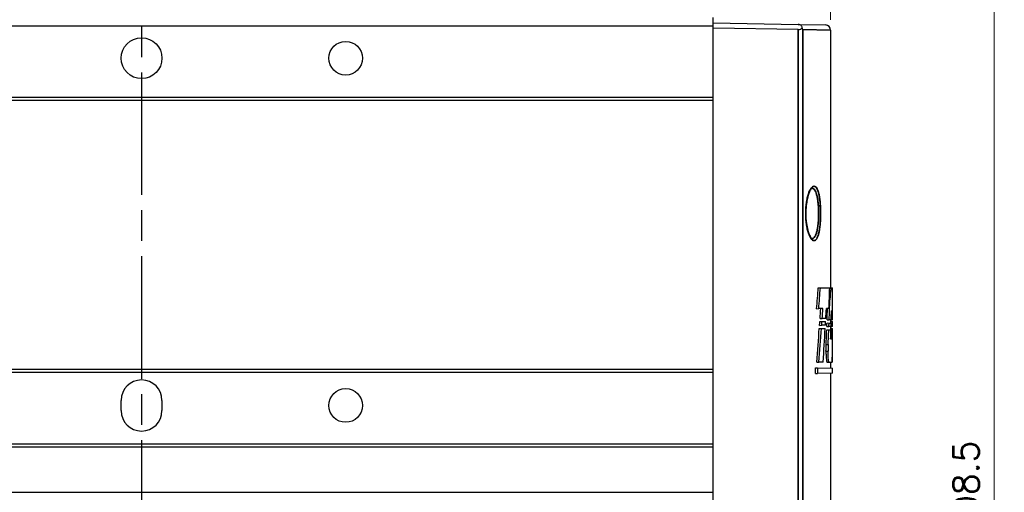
# Model space of a CAD drawing. Header units: millimetres. Extents: x 399 to 6233, y -1870 to 1602.
# Tile 120 of 256: x 4785 to 4882, y -979 to -933. Entities that reach past the tile are written whole.
import ezdxf

# ---------------------------------------------------------------- set-up
doc = ezdxf.new("R2010")
doc.units = ezdxf.units.MM
doc.linetypes.add('AM_ISO08W050', pattern=[18, 12, -1.5, 3, -1.5])
for name, color, linetype, lineweight in [('AM_5', 3, 'Continuous', 25), ('AM_7', 4, 'AM_ISO08W050', 25), ('可見 (ISO)', 7, 'Continuous', 25), ('窄部可見 (ISO)', 7, 'Continuous', 35)]:
    doc.layers.add(name, color=color, linetype=linetype, lineweight=lineweight)
doc.styles.add('尺寸標註', font='romans.shx', dxfattribs={"bigfont": 'CHINESET.SHX'})
doc.dimstyles.new('CNS1$0', dxfattribs={"dimtxt": 2.5, "dimasz": 2.5, "dimexe": 1, "dimexo": 1, "dimgap": 1.5, "dimtad": 1, "dimtoh": 1, "dimdec": 1, "dimdsep": 46, "dimtxsty": '尺寸標註', "dimcen": 0, "dimclrd": 2, "dimclre": 2, "dimclrt": 1, "dimadec": 0, "dimazin": 2, "dimtp": 0.1, "dimtm": 0.1, "dimtfac": 0.71, "dimtdec": 1, "dimtmove": 0, "dimatfit": 0, "dimfxl": 0, "dimlwd": 13, "dimlwe": 13, "dimarcsym": 0})

# ---------------------------------------------------------------- blocks, each defined once
blk = doc.blocks.new('*D287')
at = {"layer": 'AM_5', "color": 2, "lineweight": 13}
for p, q in [((4797.264, -901.334), (4797.264, -887.334)), ((4864.764, -933.186), (4864.764, -887.334)), ((4799.764, -888.334), (4862.264, -888.334))]:
    blk.add_line(p, q, dxfattribs=at)
at = {"layer": 'AM_5', "color": 2, "lineweight": -2}
for points in [[(4799.764, -887.917), (4799.764, -888.751), (4797.264, -888.334)], [(4862.264, -887.917), (4862.264, -888.751), (4864.764, -888.334)]]:
    blk.add_solid(points, dxfattribs=at)
at = {"layer": 'Defpoints', "color": 0, "lineweight": -2}
for p in [(4864.764, -888.334), (4797.264, -902.334), (4864.764, -934.186)]:
    blk.add_point(p, dxfattribs=at)
at = {"layer": 'AM_5', "color": 1, "insert": (4831.014, -885.584), "char_height": 2.5, "attachment_point": 5, "style": '尺寸標註'}
blk.add_mtext('67.5', dxfattribs=at)
blk = doc.blocks.new('*D288')
at = {"layer": 'AM_5', "color": 2, "lineweight": 13}
for p, q in [((4734.814, -932.908), (4734.814, -877.334)), ((4864.764, -933.186), (4864.764, -877.334)), ((4737.314, -878.334), (4862.264, -878.334))]:
    blk.add_line(p, q, dxfattribs=at)
at = {"layer": 'AM_5', "color": 2, "lineweight": -2}
for points in [[(4737.314, -877.917), (4737.314, -878.751), (4734.814, -878.334)], [(4862.264, -877.917), (4862.264, -878.751), (4864.764, -878.334)]]:
    blk.add_solid(points, dxfattribs=at)
at = {"layer": 'Defpoints', "color": 0, "lineweight": -2}
for p in [(4864.764, -878.334), (4734.814, -933.908), (4864.764, -934.186)]:
    blk.add_point(p, dxfattribs=at)
at = {"layer": 'AM_5', "color": 1, "insert": (4799.789, -875.584), "char_height": 2.5, "attachment_point": 5, "style": '尺寸標註'}
blk.add_mtext('130', dxfattribs=at)
blk = doc.blocks.new('*D289')
at = {"layer": 'AM_5', "color": 2, "lineweight": 13}
for p, q in [((4704.244, -936.794), (4704.244, -864.834)), ((4864.764, -933.186), (4864.764, -864.834)), ((4862.264, -865.834), (4706.744, -865.834))]:
    blk.add_line(p, q, dxfattribs=at)
at = {"layer": 'AM_5', "color": 2, "lineweight": -2}
for points in [[(4706.744, -865.417), (4706.744, -866.251), (4704.244, -865.834)], [(4862.264, -865.417), (4862.264, -866.251), (4864.764, -865.834)]]:
    blk.add_solid(points, dxfattribs=at)
at = {"layer": 'Defpoints', "color": 0, "lineweight": -2}
for p in [(4704.244, -865.834), (4864.764, -934.186), (4704.244, -937.794)]:
    blk.add_point(p, dxfattribs=at)
at = {"layer": 'AM_5', "color": 1, "insert": (4784.504, -863.084), "char_height": 2.5, "attachment_point": 5, "style": '尺寸標註'}
blk.add_mtext('160.5', dxfattribs=at)
blk = doc.blocks.new('*D290')
at = {"layer": 'AM_5', "color": 2, "lineweight": 13}
for p, q in [((4818.116, -924.944), (4881.793, -924.944)), ((4880.793, -1030.944), (4880.793, -927.444)), ((4827.43, -1033.444), (4881.793, -1033.444))]:
    blk.add_line(p, q, dxfattribs=at)
at = {"layer": 'AM_5', "color": 2, "lineweight": -2}
for points in [[(4880.377, -927.444), (4881.21, -927.444), (4880.793, -924.944)], [(4880.377, -1030.944), (4881.21, -1030.944), (4880.793, -1033.444)]]:
    blk.add_solid(points, dxfattribs=at)
at = {"layer": 'Defpoints', "color": 0, "lineweight": -2}
for p in [(4817.116, -924.944), (4880.793, -924.944), (4826.43, -1033.444)]:
    blk.add_point(p, dxfattribs=at)
at = {"layer": 'AM_5', "color": 1, "insert": (4878.043, -979.194), "char_height": 2.5, "attachment_point": 5, "rotation": 90, "style": '尺寸標註'}
blk.add_mtext('108.5', dxfattribs=at)

msp = doc.modelspace()

# ---------------------------------------------------------------- linework, layer by layer
at = {"layer": 'AM_7'}
msp.add_line((4797.264, -902.334), (4797.264, -1038.554), dxfattribs=at)
at = {"layer": '可見 (ISO)'}
for p, q in [((4740.264, -933.766), (4853.264, -933.766)), ((4853.264, -933.766), (4853.264, -932.944)), ((4853.264, -933.494), (4861.606, -933.64)), ((4853.264, -940.766), (4853.264, -933.766)), ((4861.606, -933.64), (4864.273, -933.686)), ((4861.606, -934.14), (4853.264, -933.994)), ((4864.764, -934.186), (4864.764, -959.433)), ((4740.264, -940.766), (4853.264, -940.766)), ((4740.264, -941.066), (4853.264, -941.066)), ((4853.264, -941.066), (4853.264, -940.766)), ((4853.264, -967.394), (4853.264, -941.066)), ((4863.566, -959.412), (4863.772, -959.416)), ((4863.772, -959.416), (4864.689, -959.432)), ((4864.689, -959.432), (4864.835, -959.434)), ((4864.835, -959.434), (4864.962, -959.436)), ((4864.964, -962.408), (4864.964, -959.57)), ((4864.646, -960.592), (4864.705, -960.592)), ((4863.404, -961.469), (4863.611, -961.465)), ((4864.015, -961.458), (4863.611, -961.465)), ((4864.613, -961.447), (4864.358, -961.452)), ((4864.931, -961.672), (4864.851, -961.673)), ((4863.72, -962.716), (4863.926, -962.72)), ((4863.743, -962.443), (4863.949, -962.439)), ((4863.926, -962.72), (4864.285, -962.726)), ((4864.305, -962.433), (4863.949, -962.439)), ((4864.431, -962.568), (4864.633, -962.564)), ((4864.83, -962.561), (4864.633, -962.564)), ((4864.764, -962.562), (4864.764, -962.872)), ((4864.764, -962.735), (4864.95, -962.738)), ((4864.83, -962.561), (4864.919, -962.559)), ((4864.964, -962.559), (4864.919, -962.559)), ((4863.668, -963.395), (4863.873, -963.398)), ((4863.693, -963.1), (4863.899, -963.096)), ((4863.873, -963.398), (4864.244, -963.405)), ((4864.265, -963.09), (4863.899, -963.096)), ((4864.394, -963.545), (4864.596, -963.548)), ((4864.408, -963.225), (4864.61, -963.221)), ((4864.422, -962.866), (4864.624, -962.87)), ((4864.596, -963.548), (4864.804, -963.552)), ((4864.813, -963.218), (4864.61, -963.221)), ((4864.624, -962.87), (4864.822, -962.873)), ((4864.764, -963.219), (4864.764, -963.551)), ((4864.764, -963.414), (4864.945, -963.417)), ((4864.804, -963.552), (4864.904, -963.554)), ((4864.813, -963.218), (4864.91, -963.216)), ((4864.822, -962.873), (4864.916, -962.875)), ((4864.904, -963.554), (4864.963, -963.555)), ((4864.964, -963.215), (4864.91, -963.216)), ((4864.916, -962.875), (4864.964, -962.875)), ((4864.779, -964.431), (4864.888, -964.432)), ((4864.323, -965.629), (4864.525, -965.629)), ((4864.333, -964.968), (4864.536, -964.968)), ((4740.264, -967.394), (4853.264, -967.394)), ((4853.264, -967.694), (4853.264, -967.394)), ((4863.299, -967.265), (4863.506, -967.268)), ((4863.299, -967.826), (4863.299, -967.265)), ((4863.416, -966.703), (4863.623, -966.7)), ((4863.506, -967.268), (4864.964, -967.294)), ((4863.506, -967.268), (4863.506, -967.823)), ((4864.043, -966.692), (4863.623, -966.7)), ((4864.651, -966.735), (4864.449, -966.739)), ((4864.904, -966.731), (4864.651, -966.735)), ((4864.764, -966.733), (4864.764, -967.29)), ((4864.914, -966.677), (4864.964, -966.676)), ((4864.964, -967.797), (4864.964, -967.294)), ((4740.264, -967.694), (4853.264, -967.694)), ((4853.264, -974.694), (4853.264, -967.694)), ((4863.299, -967.826), (4863.506, -967.823)), ((4864.964, -967.797), (4863.506, -967.823)), ((4864.764, -967.801), (4864.764, -992.502)), ((4795.264, -971.444), (4795.264, -970.444)), ((4799.264, -970.444), (4799.264, -971.444)), ((4740.264, -974.694), (4853.264, -974.694)), ((4740.264, -974.994), (4853.264, -974.994)), ((4853.264, -974.994), (4853.264, -974.694)), ((4853.264, -979.444), (4853.264, -974.994)), ((4740.264, -979.444), (4853.264, -979.444)), ((4853.264, -991.444), (4853.264, -979.444))]:
    msp.add_line(p, q, dxfattribs=at)
for centre, radius in [((4797.264, -936.944), 2), ((4817.264, -936.944), 1.65), ((4817.264, -970.944), 1.65)]:
    msp.add_circle(centre, radius, dxfattribs=at)
for centre, radius, start, end in [((4864.264, -934.186), 0.5, 0, 89), ((4797.264, -970.444), 2, 0, 180), ((4797.264, -971.444), 2, 180, 0)]:
    msp.add_arc(centre, radius, start, end, dxfattribs=at)
for centre, major_axis, ratio, start_param, end_param in [((4861.598, -933.64), (-0.358, 0.361), 0.965693, 2.360557, 3.224985), ((4861.596, -934.138), (0.411, -0.41), 0.70154, 0.955009, 1.298466), ((4425.04, -926.871), (439.037, -24.838), 0.951069, 6.259795, 6.264728), ((4422.966, -926.853), (441.308, -24.967), 0.951069, 6.260188, 6.265078), ((4388.488, -946.654), (475.786, 26.917), 0.951069, 6.191129, 6.195579), ((4386.389, -943.128), (477.869, -27.237), 0.951806, 0.017142, 0.021474), ((4409.919, -931.475), (454.145, -25.884), 0.951806, 6.27142, 6.273692), ((4407.839, -931.461), (456.422, -26.014), 0.951806, 6.271756, 6.274016), ((4389.325, -941.323), (474.931, 27.069), 0.951806, 6.176743, 6.178912), ((4388.373, -943.131), (475.689, -27.112), 0.951806, 0.016945, 0.019412), ((4376.984, -954.276), (487.264, 27.772), 0.951806, 6.205543, 6.207453), ((4377.328, -953.636), (486.921, -27.752), 0.951806, 0.040589, 0.042501), ((4819.018, -930.256), (-0.937, 140.956), 0.324476, 4.475061, 4.477859), ((4819.016, -930.255), (-0.942, 141.575), 0.324481, 4.476125, 4.478858), ((4819.009, -941.039), (0.941, 141.587), 0.324506, 4.558169, 4.560769), ((4818.977, -961.038), (-0.855, -223.309), 0.205899, 1.563355, 1.56397), ((4819.014, -965.027), (0.94, 142.854), 0.321589, 4.731784, 4.732838), ((4819.014, -929.9), (0.935, -142.232), 0.321589, 1.306951, 1.330958), ((4819.014, -929.9), (0.94, -142.854), 0.321589, 1.308143, 1.331987), ((4394.041, -941.428), (470.215, 26.8), 0.951806, 6.166996, 6.174338), ((4391.761, -943.343), (472.303, -26.919), 0.951806, 0.011775, 0.014937), ((4819.016, -943.091), (-0.938, 140.96), 0.324483, 4.566903, 4.569475), ((4389.767, -943.34), (474.494, -27.044), 0.951806, 0.011987, 0.015129), ((4819.015, -943.09), (-0.942, 141.577), 0.324485, 4.567555, 4.570065), ((4385.908, -954.371), (478.365, 27.044), 0.950998, 6.201732, 6.20366), ((4819.015, -954.33), (0.942, 141.577), 0.324484, 4.651732, 4.654172), ((4386.329, -953.734), (477.944, -27.02), 0.950998, 0.03588, 0.037811), ((4819.012, -953.766), (-0.943, 141.582), 0.324497, 4.643429, 4.645846), ((4374.981, -964.915), (489.264, -27.886), 0.951806, 0.062727, 0.063021), ((4374.976, -964.934), (489.269, 27.886), 0.951806, 6.221878, 6.226332), ((4819.014, -965.006), (0.942, 141.578), 0.324487, 4.727198, 4.729598), ((4374.981, -964.915), (489.264, -27.886), 0.951806, 0.056035, 0.05979)]:
    msp.add_ellipse(centre, major_axis=major_axis, ratio=ratio, start_param=start_param, end_param=end_param, dxfattribs=at)
for points, knots in [([(4861.984, -933.971), (4861.983, -933.931), (4861.976, -933.89), (4861.946, -933.814), (4861.924, -933.779), (4861.865, -933.72), (4861.831, -933.696), (4861.763, -933.666), (4861.733, -933.656), (4861.67, -933.643), (4861.638, -933.64), (4861.606, -933.64)], [0.00000099, 0.00000099, 0.00000099, 0.00000099, 0.01702996, 0.01702996, 0.03328155, 0.03328155, 0.04744352, 0.04744352, 0.05732796, 0.05732796, 0.06696406, 0.06696406, 0.06696406, 0.06696406]), ([(4862.959, -949.679), (4862.959, -949.679), (4862.929, -949.685), (4862.826, -949.796), (4862.761, -949.897), (4862.642, -950.163), (4862.585, -950.328), (4862.481, -950.721), (4862.435, -950.959), (4862.37, -951.461), (4862.35, -951.731), (4862.345, -952.034), (4862.344, -952.066), (4862.344, -952.147), (4862.344, -952.195), (4862.347, -952.39), (4862.353, -952.536), (4862.369, -952.758), (4862.376, -952.838), (4862.384, -952.915)], [0.002547, 0.002547, 0.002547, 0.002547, 0.0800677, 0.0800677, 0.1583486, 0.1583486, 0.2339547, 0.2339547, 0.3160705, 0.3160705, 0.3971781, 0.3971781, 0.4068801, 0.4068801, 0.4214367, 0.4214367, 0.4652627, 0.4652627, 0.4898931, 0.4898931, 0.4898931, 0.4898931]), ([(4862.384, -952.915), (4862.41, -953.168), (4862.45, -953.409), (4862.547, -953.835), (4862.605, -954.025), (4862.73, -954.331), (4862.798, -954.451), (4862.91, -954.589), (4862.952, -954.607), (4862.959, -954.608), (4862.959, -954.608), (4862.959, -954.608)], [0, 0, 0, 0, 0.0798484, 0.0798484, 0.1603704, 0.1603704, 0.2422508, 0.2422508, 0.319718, 0.319718, 0.3306915, 0.3306915, 0.3306915, 0.3306915]), ([(4864.835, -959.434), (4864.824, -959.453), (4864.811, -959.493), (4864.781, -959.642), (4864.763, -959.776), (4864.732, -960.085), (4864.718, -960.281), (4864.708, -960.527), (4864.706, -960.56), (4864.705, -960.592)], [0.8089084, 0.8089084, 0.8089084, 0.8089084, 0.8536893, 0.8536893, 0.9195588, 0.9195588, 0.9852367, 0.9852367, 0.9949888, 0.9949888, 0.9949888, 0.9949888]), ([(4864.964, -959.57), (4864.964, -959.547), (4864.964, -959.527), (4864.964, -959.466), (4864.963, -959.442), (4864.962, -959.436)], [-0.19700423, -0.19700423, -0.19700423, -0.19700423, -0.18427293, -0.18427293, -0.15180652, -0.15180652, -0.15180652, -0.15180652]), ([(4864.323, -965.629), (4864.322, -965.67), (4864.322, -965.711), (4864.322, -965.876), (4864.325, -966.008), (4864.339, -966.251), (4864.35, -966.362), (4864.373, -966.538), (4864.388, -966.614), (4864.418, -966.715), (4864.435, -966.739), (4864.449, -966.739)], [-0.3106286, -0.3106286, -0.3106286, -0.3106286, -0.2985275, -0.2985275, -0.2612771, -0.2612771, -0.2240267, -0.2240267, -0.1865013, -0.1865013, -0.148976, -0.148976, -0.148976, -0.148976]), ([(4864.651, -966.735), (4864.651, -966.735), (4864.651, -966.735), (4864.636, -966.736), (4864.62, -966.711), (4864.59, -966.611), (4864.575, -966.535), (4864.552, -966.36), (4864.541, -966.25), (4864.528, -966.007), (4864.524, -965.876), (4864.524, -965.752), (4864.524, -965.712), (4864.524, -965.67), (4864.525, -965.629)], [0.4453362, 0.4453362, 0.4453362, 0.4453362, 0.4458977, 0.4458977, 0.4832863, 0.4832863, 0.520675, 0.520675, 0.5577925, 0.5577925, 0.59491, 0.59491, 0.59491, 0.6069789, 0.6069789, 0.6069789, 0.6069789]), ([(4864.904, -966.731), (4864.909, -966.708), (4864.915, -966.675), (4864.929, -966.541), (4864.936, -966.407), (4864.946, -966.098), (4864.949, -965.902), (4864.952, -965.67), (4864.952, -965.651), (4864.952, -965.633)], [-0.7547784, -0.7547784, -0.7547784, -0.7547784, -0.7217015, -0.7217015, -0.65609, -0.65609, -0.5905844, -0.5905844, -0.5849967, -0.5849967, -0.5849967, -0.5849967])]:
    msp.add_open_spline(points, degree=3, knots=knots, dxfattribs=at)
for points in [[(4864.323, -965.629), (4864.325, -965.41), (4864.328, -965.189), (4864.333, -964.968)], [(4864.536, -964.968), (4864.531, -965.19), (4864.527, -965.411), (4864.525, -965.629)]]:
    msp.add_open_spline(points, degree=3, dxfattribs=at)
at = {"layer": '窄部可見 (ISO)'}
for p, q in [((4861.606, -991.299), (4861.606, -934.14)), ((4864.764, -934.186), (4862.068, -934.139)), ((4862.068, -934.139), (4862.068, -991.299))]:
    msp.add_line(p, q, dxfattribs=at)
for centre, major_axis, ratio, start_param, end_param in [((4863.574, -951.351), (0.2, 0.013), 0.296878, 4.710273, 6.064298), ((4862.185, -952.936), (0.199, 0.021), 0.295711, 5.942725, 6.283185)]:
    msp.add_ellipse(centre, major_axis=major_axis, ratio=ratio, start_param=start_param, end_param=end_param, dxfattribs=at)
for points, knots in [([(4862.374, -952.936), (4862.357, -952.767), (4862.344, -952.594), (4862.338, -952.417), (4862.332, -952.24), (4862.332, -952.06), (4862.338, -951.884), (4862.344, -951.707), (4862.355, -951.534), (4862.373, -951.365), (4862.39, -951.196), (4862.414, -951.031), (4862.441, -950.877), (4862.469, -950.723), (4862.501, -950.578), (4862.538, -950.443), (4862.574, -950.308), (4862.614, -950.187), (4862.656, -950.078), (4862.698, -949.969), (4862.743, -949.873), (4862.789, -949.792), (4862.835, -949.712), (4862.883, -949.646), (4862.931, -949.596), (4862.979, -949.546), (4863.027, -949.512), (4863.075, -949.494), (4863.123, -949.476), (4863.169, -949.475), (4863.216, -949.49), (4863.308, -949.52), (4863.393, -949.616), (4863.469, -949.777), (4863.506, -949.857), (4863.541, -949.952), (4863.573, -950.06), (4863.605, -950.169), (4863.634, -950.292), (4863.659, -950.427), (4863.685, -950.561), (4863.707, -950.706), (4863.725, -950.861), (4863.744, -951.015), (4863.759, -951.181), (4863.77, -951.351)], [0.016662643, 0.016662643, 0.016662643, 0.016662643, 0.017195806, 0.017195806, 0.017195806, 0.017729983, 0.017729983, 0.017729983, 0.018267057, 0.018267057, 0.018267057, 0.018804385, 0.018804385, 0.018804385, 0.019342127, 0.019342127, 0.019342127, 0.019880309, 0.019880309, 0.019880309, 0.02041893, 0.02041893, 0.02041893, 0.020957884, 0.020957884, 0.020957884, 0.021497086, 0.021497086, 0.021497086, 0.022036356, 0.022036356, 0.022036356, 0.023114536, 0.023114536, 0.023114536, 0.023653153, 0.023653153, 0.023653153, 0.024190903, 0.024190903, 0.024190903, 0.024728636, 0.024728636, 0.024728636, 0.025266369, 0.025266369, 0.025266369, 0.025266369]), ([(4863.578, -951.41), (4863.568, -951.268), (4863.554, -951.128), (4863.522, -950.865), (4863.503, -950.742), (4863.46, -950.51), (4863.435, -950.401), (4863.38, -950.206), (4863.351, -950.119), (4863.287, -949.967), (4863.252, -949.901), (4863.179, -949.796), (4863.142, -949.756), (4863.062, -949.699), (4863.021, -949.683), (4862.972, -949.68), (4862.965, -949.679), (4862.959, -949.679)], [0.008449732, 0.008449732, 0.008449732, 0.008449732, 0.008899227, 0.008899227, 0.009348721, 0.009348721, 0.009798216, 0.009798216, 0.01024771, 0.01024771, 0.010697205, 0.010697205, 0.011146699, 0.011146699, 0.011596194, 0.011596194, 0.011668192, 0.011668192, 0.011668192, 0.011668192]), ([(4863.77, -951.351), (4863.781, -951.521), (4863.789, -951.698), (4863.796, -952.051), (4863.797, -952.229), (4863.789, -952.585), (4863.782, -952.76), (4863.759, -953.098), (4863.745, -953.263), (4863.708, -953.575), (4863.686, -953.72), (4863.635, -953.99), (4863.606, -954.114), (4863.542, -954.332), (4863.508, -954.427), (4863.432, -954.588), (4863.392, -954.653), (4863.308, -954.749), (4863.264, -954.782), (4863.172, -954.813), (4863.125, -954.812), (4863.03, -954.778), (4862.981, -954.744), (4862.885, -954.645), (4862.838, -954.581), (4862.746, -954.421), (4862.701, -954.325), (4862.616, -954.109), (4862.577, -953.989), (4862.504, -953.721), (4862.471, -953.575), (4862.416, -953.269), (4862.392, -953.107), (4862.374, -952.936)], [0.008052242, 0.008052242, 0.008052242, 0.008052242, 0.008590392, 0.008590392, 0.009128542, 0.009128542, 0.009666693, 0.009666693, 0.010204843, 0.010204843, 0.010742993, 0.010742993, 0.011281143, 0.011281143, 0.011819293, 0.011819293, 0.012357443, 0.012357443, 0.012895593, 0.012895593, 0.013433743, 0.013433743, 0.013971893, 0.013971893, 0.014510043, 0.014510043, 0.015048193, 0.015048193, 0.015586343, 0.015586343, 0.016124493, 0.016124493, 0.016662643, 0.016662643, 0.016662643, 0.016662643]), ([(4862.959, -954.608), (4862.982, -954.609), (4863.005, -954.605), (4863.028, -954.598), (4863.039, -954.595), (4863.05, -954.59), (4863.061, -954.585), (4863.095, -954.568), (4863.129, -954.542), (4863.16, -954.508), (4863.166, -954.502), (4863.172, -954.495), (4863.178, -954.488), (4863.214, -954.446), (4863.248, -954.393), (4863.28, -954.329), (4863.282, -954.325), (4863.284, -954.322), (4863.285, -954.318), (4863.319, -954.249), (4863.35, -954.17), (4863.379, -954.079), (4863.381, -954.074), (4863.382, -954.07), (4863.384, -954.065), (4863.411, -953.978), (4863.436, -953.881), (4863.459, -953.776), (4863.462, -953.759), (4863.466, -953.741), (4863.469, -953.724), (4863.489, -953.628), (4863.506, -953.527), (4863.521, -953.42), (4863.526, -953.387), (4863.53, -953.354), (4863.535, -953.321), (4863.547, -953.223), (4863.558, -953.122), (4863.567, -953.019), (4863.571, -952.969), (4863.575, -952.918), (4863.579, -952.868), (4863.585, -952.777), (4863.59, -952.684), (4863.594, -952.59), (4863.597, -952.523), (4863.599, -952.454), (4863.601, -952.385), (4863.602, -952.305), (4863.603, -952.224), (4863.603, -952.144)], [0.00373633, 0.00373633, 0.00373633, 0.00373633, 0.003986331, 0.003986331, 0.003986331, 0.004105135, 0.004105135, 0.004105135, 0.004483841, 0.004483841, 0.004483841, 0.004554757, 0.004554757, 0.004554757, 0.004980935, 0.004980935, 0.004980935, 0.005004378, 0.005004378, 0.005004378, 0.005454, 0.005454, 0.005454, 0.005477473, 0.005477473, 0.005477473, 0.005903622, 0.005903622, 0.005903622, 0.005973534, 0.005973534, 0.005973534, 0.006353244, 0.006353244, 0.006353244, 0.006469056, 0.006469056, 0.006469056, 0.006802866, 0.006802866, 0.006802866, 0.006964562, 0.006964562, 0.006964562, 0.007252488, 0.007252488, 0.007252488, 0.007459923, 0.007459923, 0.007459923, 0.00770211, 0.00770211, 0.00770211, 0.00770211]), ([(4863.603, -952.144), (4863.603, -952.02), (4863.601, -951.897), (4863.597, -951.774), (4863.593, -951.651), (4863.586, -951.529), (4863.578, -951.41)], [0.0077021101, 0.0077021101, 0.0077021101, 0.0077021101, 0.0080759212, 0.0080759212, 0.0080759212, 0.0084497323, 0.0084497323, 0.0084497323, 0.0084497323])]:
    msp.add_open_spline(points, degree=3, knots=knots, dxfattribs=at)

# ---------------------------------------------------------------- dimensions: what is measured, and where the dimension line sits
at = {"layer": 'AM_5'}
for base, p1, p2, picture, middle in [((4704.244, -865.834), (4864.764, -934.186), (4704.244, -937.794), '*D289', (4784.504, -863.084)), ((4864.764366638, -878.333959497), (4734.814366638, -933.90763359), (4864.764366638, -934.186041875), '*D288', (4799.789366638, -875.583959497)), ((4864.764, -888.334), (4797.264, -902.334), (4864.764, -934.186), '*D287', (4831.014, -885.584))]:
    dim = msp.add_linear_dim(base=base, p1=p1, p2=p2, dimstyle='CNS1$0', override={"dimfxl": 4, "dimarcsym": 1}, dxfattribs=at)
    dim.commit()
    dim.dimension.update_dxf_attribs({"geometry": picture, "text_midpoint": middle})
dim = msp.add_linear_dim(base=(4880.793, -924.944), p1=(4826.43, -1033.444), p2=(4817.116, -924.944), angle=90, dimstyle='CNS1$0', override={"dimtix": 1, "dimfxl": 4, "dimarcsym": 1}, dxfattribs=at)
dim.commit()
dim.dimension.update_dxf_attribs({"geometry": '*D290', "text_midpoint": (4878.043, -979.194)})

doc.saveas('drawing.dxf')
